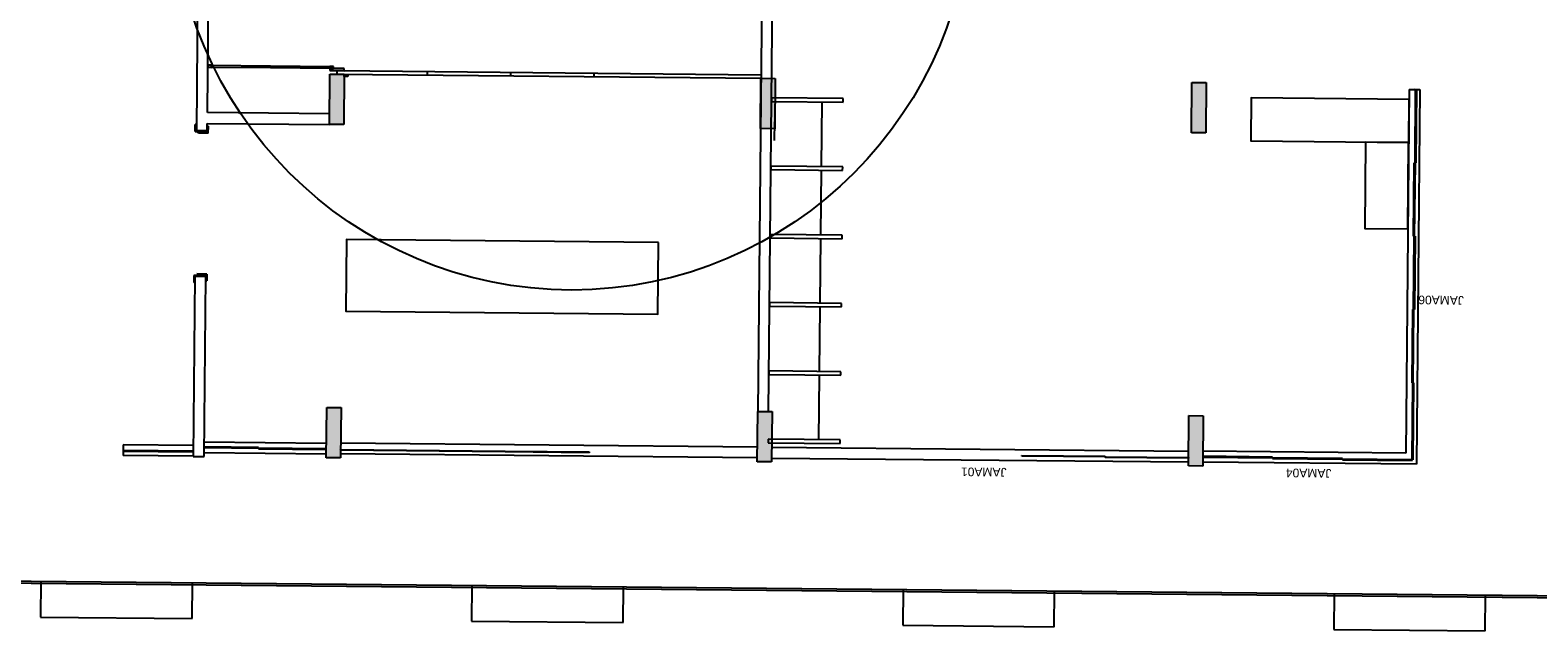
# Model space of a CAD drawing. Header units: millimetres. Extents: x 593 to 1794, y -180 to 570.
# Tile 38 of 71: x 1280 to 1301, y 43 to 51. Entities that reach past the tile are written whole.
import ezdxf

# ---------------------------------------------------------------- set-up
doc = ezdxf.new("R2010")
doc.units = ezdxf.units.MM
doc.header["$MEASUREMENT"] = 0
doc.layers.add('Layout - Marco Polo', color=252, linetype='Continuous', lineweight=25)
doc.layers.add('Linha de Chamada - Marco Polo', color=1, linetype='Continuous', lineweight=25)
doc.styles.add('Arial', font='arial.ttf')

msp = doc.modelspace()

# ---------------------------------------------------------------- hatches: boundary and pattern name
at = {"layer": 'Layout - Marco Polo', "linetype": 'Continuous'}
for points in [[(1284.157, 50.676), (1283.957, 50.677), (1283.957, 50.677), (1283.95, 49.978), (1283.95, 49.978), (1284.15, 49.976), (1284.157, 50.676)], [(1289.957, 50.621), (1290.156, 50.619), (1290.15, 49.919), (1290.15, 49.919), (1289.95, 49.921), (1289.957, 50.621)], [(1295.956, 50.564), (1296.156, 50.562), (1296.15, 49.862), (1296.15, 49.862), (1295.95, 49.864), (1295.956, 50.564)], [(1284.113, 46.041), (1283.913, 46.043), (1283.906, 45.343), (1283.906, 45.343), (1284.106, 45.341), (1284.113, 46.041)], [(1289.913, 45.986), (1290.113, 45.984), (1290.106, 45.284), (1290.106, 45.284), (1289.906, 45.286), (1289.913, 45.986)], [(1295.913, 45.929), (1296.113, 45.928), (1296.106, 45.228), (1296.106, 45.228), (1295.906, 45.23), (1295.906, 45.23), (1295.913, 45.929)]]:
    msp.add_hatch(color=256, dxfattribs=at).paths.add_polyline_path(points)

# ---------------------------------------------------------------- linework, layer by layer
at = {"layer": 'Layout - Marco Polo'}
for p, q in [((1290.046, 60.075), (1289.913, 45.986)), ((1290.063, 45.985), (1290.196, 60.074)), ((1282.12, 52.11), (1282.099, 49.895)), ((1282.252, 50.144), (1282.27, 52.108)), ((1282.308, 50.803), (1282.258, 50.804)), ((1282.308, 50.803), (1282.258, 50.804)), ((1282.258, 50.804), (1282.258, 50.774)), ((1282.308, 50.773), (1282.308, 50.803)), ((1282.308, 50.803), (1283.133, 50.795)), ((1282.308, 50.773), (1282.308, 50.803)), ((1283.133, 50.795), (1283.133, 50.765)), ((1283.133, 50.765), (1283.133, 50.795)), ((1283.133, 50.795), (1283.958, 50.787)), ((1283.958, 50.787), (1283.958, 50.757)), ((1284.008, 50.787), (1283.958, 50.787)), ((1283.958, 50.787), (1283.958, 50.757)), ((1284.008, 50.757), (1284.008, 50.787)), ((1282.308, 50.773), (1282.258, 50.774)), ((1282.258, 50.774), (1282.308, 50.773)), ((1283.133, 50.765), (1282.308, 50.773)), ((1283.958, 50.757), (1283.133, 50.765)), ((1283.95, 49.978), (1283.957, 50.677)), ((1283.958, 50.757), (1283.957, 50.727)), ((1284.157, 50.726), (1283.957, 50.727)), ((1283.957, 50.727), (1284.157, 50.726)), ((1283.957, 50.677), (1284.157, 50.676)), ((1284.158, 50.756), (1283.958, 50.757)), ((1284.008, 50.757), (1283.958, 50.757)), ((1284.158, 50.756), (1283.958, 50.757)), ((1283.958, 50.757), (1284.008, 50.757)), ((1284.057, 50.727), (1289.957, 50.671)), ((1284.057, 50.677), (1284.057, 50.727)), ((1284.057, 50.677), (1289.957, 50.621)), ((1284.157, 50.676), (1284.15, 49.976)), ((1284.156, 50.646), (1284.157, 50.676)), ((1284.206, 50.645), (1284.156, 50.646)), ((1284.157, 50.726), (1284.158, 50.756)), ((1284.157, 50.676), (1284.207, 50.675)), ((1284.207, 50.675), (1284.206, 50.645)), ((1285.317, 50.665), (1285.317, 50.715)), ((1286.477, 50.654), (1286.477, 50.704)), ((1287.637, 50.643), (1287.637, 50.693)), ((1289.95, 49.921), (1289.957, 50.621)), ((1289.957, 50.621), (1290.156, 50.619)), ((1290.156, 50.619), (1290.15, 49.919)), ((1295.95, 49.864), (1295.956, 50.564)), ((1295.956, 50.564), (1296.156, 50.562)), ((1296.156, 50.562), (1296.15, 49.862)), ((1298.98, 50.466), (1298.933, 45.406)), ((1298.98, 50.466), (1299.13, 50.464)), ((1299.061, 49.445), (1299.07, 50.465)), ((1299.07, 50.465), (1299.071, 50.475)), ((1299.07, 50.465), (1299.08, 50.465)), ((1299.08, 50.465), (1299.071, 49.445)), ((1299.13, 50.464), (1299.081, 45.255)), ((1290.104, 50.349), (1290.103, 50.299)), ((1290.103, 50.299), (1291.103, 50.29)), ((1291.104, 50.34), (1290.104, 50.349)), ((1290.803, 50.293), (1290.795, 49.393)), ((1291.103, 50.29), (1291.104, 50.34)), ((1282.083, 49.88), (1282.084, 49.976)), ((1282.1, 49.976), (1282.084, 49.976)), ((1282.089, 49.886), (1282.09, 49.97)), ((1282.1, 49.97), (1282.09, 49.97)), ((1282.249, 49.894), (1282.25, 49.994)), ((1282.25, 49.994), (1283.95, 49.978)), ((1282.25, 49.954), (1282.266, 49.953)), ((1282.25, 49.948), (1282.26, 49.947)), ((1283.952, 50.128), (1282.252, 50.144)), ((1282.259, 49.863), (1282.26, 49.947)), ((1282.265, 49.857), (1282.266, 49.953)), ((1283.95, 49.978), (1283.952, 50.128)), ((1284.15, 49.976), (1283.95, 49.978)), ((1290.148, 49.754), (1290.15, 50.014)), ((1282.083, 49.88), (1282.099, 49.88)), ((1282.085, 49.88), (1282.127, 49.88)), ((1282.099, 49.886), (1282.089, 49.886)), ((1282.099, 49.895), (1282.099, 49.88)), ((1282.099, 49.895), (1282.099, 49.88)), ((1282.099, 49.895), (1282.249, 49.894)), ((1282.099, 49.88), (1282.115, 49.88)), ((1282.121, 49.88), (1282.121, 49.859)), ((1282.127, 49.88), (1282.127, 49.865)), ((1282.249, 49.864), (1282.127, 49.865)), ((1282.249, 49.864), (1282.127, 49.865)), ((1282.265, 49.857), (1282.127, 49.859)), ((1282.249, 49.894), (1282.249, 49.864)), ((1282.249, 49.864), (1282.259, 49.863)), ((1290.15, 49.919), (1289.95, 49.921)), ((1296.15, 49.862), (1295.95, 49.864)), ((1291.095, 49.39), (1290.095, 49.4)), ((1290.095, 49.4), (1290.095, 49.35)), ((1290.095, 49.35), (1291.094, 49.34)), ((1290.794, 49.343), (1290.786, 48.443)), ((1291.094, 49.34), (1291.095, 49.39)), ((1299.041, 48.425), (1299.051, 49.445)), ((1299.051, 49.445), (1299.061, 49.445)), ((1299.061, 49.445), (1299.051, 48.425)), ((1299.071, 49.445), (1299.061, 49.445)), ((1291.086, 48.44), (1290.086, 48.45)), ((1290.086, 48.45), (1290.086, 48.4)), ((1290.086, 48.4), (1291.086, 48.39)), ((1290.786, 48.393), (1290.777, 47.493)), ((1291.086, 48.39), (1291.086, 48.44)), ((1299.051, 48.425), (1299.041, 48.425)), ((1299.042, 47.405), (1299.051, 48.425)), ((1299.051, 48.425), (1299.061, 48.425)), ((1299.061, 48.425), (1299.052, 47.405)), ((1282.08, 47.863), (1282.057, 45.36)), ((1282.064, 47.878), (1282.063, 47.782)), ((1282.064, 47.878), (1282.066, 47.878)), ((1282.108, 47.878), (1282.066, 47.878)), ((1282.07, 47.872), (1282.069, 47.788)), ((1282.08, 47.872), (1282.07, 47.872)), ((1282.08, 47.863), (1282.08, 47.878)), ((1282.08, 47.863), (1282.08, 47.878)), ((1282.08, 47.863), (1282.08, 47.878)), ((1282.08, 47.878), (1282.096, 47.878)), ((1282.23, 47.862), (1282.08, 47.863)), ((1282.246, 47.898), (1282.108, 47.899)), ((1282.23, 47.892), (1282.108, 47.893)), ((1282.23, 47.892), (1282.108, 47.893)), ((1282.108, 47.893), (1282.108, 47.878)), ((1282.207, 45.359), (1282.23, 47.862)), ((1282.23, 47.862), (1282.23, 47.892)), ((1282.23, 47.892), (1282.24, 47.892)), ((1282.24, 47.892), (1282.24, 47.808)), ((1282.246, 47.898), (1282.246, 47.802)), ((1282.079, 47.782), (1282.063, 47.782)), ((1282.079, 47.788), (1282.069, 47.788)), ((1282.23, 47.808), (1282.24, 47.808)), ((1282.23, 47.802), (1282.246, 47.802)), ((1291.077, 47.49), (1290.077, 47.5)), ((1290.077, 47.5), (1290.077, 47.45)), ((1290.077, 47.45), (1291.077, 47.44)), ((1290.777, 47.443), (1290.768, 46.543)), ((1291.077, 47.44), (1291.077, 47.49)), ((1299.022, 46.385), (1299.032, 47.405)), ((1299.032, 47.405), (1299.042, 47.405)), ((1299.042, 47.405), (1299.032, 46.385)), ((1299.052, 47.405), (1299.042, 47.405)), ((1291.068, 46.54), (1290.068, 46.55)), ((1290.068, 46.55), (1290.068, 46.5)), ((1290.068, 46.5), (1291.068, 46.49)), ((1290.768, 46.493), (1290.759, 45.593)), ((1291.068, 46.49), (1291.068, 46.54)), ((1299.022, 45.315), (1299.032, 46.385)), ((1299.032, 46.385), (1299.022, 46.385)), ((1299.032, 46.385), (1299.042, 46.385)), ((1299.042, 46.385), (1299.032, 45.315)), ((1283.906, 45.343), (1283.913, 46.043)), ((1283.913, 46.043), (1284.113, 46.041)), ((1284.113, 46.041), (1284.106, 45.341)), ((1289.906, 45.286), (1289.913, 45.986)), ((1289.913, 45.986), (1290.063, 45.985)), ((1289.913, 45.986), (1290.113, 45.984)), ((1290.113, 45.984), (1290.106, 45.284)), ((1295.906, 45.23), (1295.913, 45.929)), ((1295.913, 45.929), (1296.113, 45.928)), ((1296.113, 45.928), (1296.106, 45.228)), ((1282.208, 45.564), (1283.908, 45.548)), ((1289.908, 45.491), (1284.108, 45.546)), ((1291.059, 45.59), (1290.059, 45.6)), ((1290.059, 45.6), (1290.059, 45.55)), ((1290.059, 45.55), (1291.059, 45.54)), ((1291.059, 45.54), (1291.059, 45.59)), ((1281.081, 45.434), (1281.071, 45.434)), ((1281.082, 45.524), (1281.081, 45.374)), ((1282.057, 45.435), (1281.081, 45.444)), ((1281.081, 45.444), (1281.081, 45.434)), ((1281.081, 45.434), (1282.057, 45.425)), ((1282.057, 45.365), (1281.081, 45.374)), ((1282.058, 45.515), (1281.082, 45.524)), ((1282.057, 45.425), (1282.057, 45.435)), ((1282.057, 45.36), (1282.207, 45.359)), ((1282.207, 45.414), (1283.907, 45.398)), ((1282.963, 45.487), (1282.208, 45.494)), ((1282.208, 45.484), (1282.963, 45.477)), ((1282.963, 45.477), (1282.963, 45.487)), ((1283.908, 45.468), (1282.963, 45.477)), ((1282.963, 45.477), (1282.963, 45.467)), ((1282.963, 45.467), (1283.908, 45.458)), ((1284.106, 45.341), (1283.906, 45.343)), ((1283.908, 45.458), (1283.908, 45.468)), ((1284.107, 45.446), (1284.108, 45.456)), ((1286.397, 45.424), (1284.107, 45.446)), ((1289.907, 45.341), (1284.107, 45.396)), ((1284.108, 45.456), (1286.397, 45.434)), ((1286.397, 45.434), (1287.567, 45.423)), ((1286.397, 45.424), (1286.397, 45.434)), ((1286.397, 45.434), (1286.397, 45.424)), ((1287.567, 45.413), (1286.397, 45.424)), ((1287.567, 45.423), (1287.567, 45.413)), ((1290.107, 45.339), (1295.906, 45.285)), ((1290.108, 45.489), (1295.908, 45.435)), ((1293.587, 45.376), (1294.747, 45.365)), ((1293.587, 45.366), (1293.587, 45.376)), ((1294.747, 45.355), (1293.587, 45.366)), ((1294.747, 45.365), (1294.747, 45.355)), ((1294.747, 45.355), (1295.907, 45.345)), ((1294.747, 45.345), (1294.747, 45.355)), ((1295.907, 45.335), (1294.747, 45.345)), ((1295.907, 45.345), (1295.907, 45.335)), ((1297.079, 45.353), (1296.107, 45.363)), ((1296.107, 45.363), (1296.107, 45.353)), ((1296.107, 45.353), (1297.079, 45.343)), ((1298.933, 45.406), (1296.108, 45.433)), ((1297.079, 45.343), (1297.079, 45.353)), ((1298.05, 45.334), (1297.079, 45.343)), ((1297.079, 45.343), (1297.079, 45.333)), ((1297.079, 45.333), (1298.05, 45.324)), ((1298.05, 45.324), (1298.05, 45.334)), ((1290.106, 45.284), (1289.906, 45.286)), ((1296.106, 45.228), (1295.906, 45.23)), ((1299.081, 45.255), (1296.106, 45.283)), ((1299.022, 45.315), (1298.05, 45.324)), ((1298.05, 45.324), (1298.05, 45.314)), ((1298.05, 45.314), (1299.022, 45.305)), ((1299.032, 45.315), (1299.022, 45.315)), ((1299.022, 45.305), (1299.022, 45.315)), ((1274.915, 43.672), (1312.287, 43.32)), ((1277.665, 43.617), (1312.286, 43.29)), ((1279.935, 43.625), (1279.93, 43.125)), ((1282.04, 43.105), (1282.045, 43.605)), ((1285.935, 43.569), (1285.93, 43.069)), ((1288.04, 43.049), (1288.045, 43.549)), ((1291.935, 43.512), (1291.93, 43.012)), ((1294.04, 42.992), (1294.044, 43.492)), ((1297.934, 43.455), (1297.93, 42.955)), ((1300.039, 42.935), (1300.044, 43.435)), ((1279.93, 43.125), (1282.04, 43.105)), ((1285.93, 43.069), (1288.04, 43.049)), ((1291.93, 43.012), (1294.04, 42.992)), ((1297.93, 42.955), (1300.039, 42.935))]:
    msp.add_line(p, q, dxfattribs=at)
for points in [[(1298.979, 50.328), (1296.779, 50.349), (1296.774, 49.749), (1298.973, 49.728)], [(1298.374, 49.734), (1298.362, 48.532), (1298.961, 48.526), (1298.972, 49.728)], [(1288.533, 48.339), (1284.191, 48.38), (1284.181, 47.38), (1288.523, 47.339)]]:
    msp.add_lwpolyline(points, close=True, dxfattribs=at)
at = {"layer": 'Linha de Chamada - Marco Polo', "color": 1}
msp.add_circle((1287.324, 53.23), 5.554, dxfattribs=at)

# ---------------------------------------------------------------- texts
at = {"layer": 'Layout - Marco Polo', "char_height": 0.12, "width": 0.864, "attachment_point": 7, "rotation": 179.4618, "line_spacing_factor": 0.9, "style": 'Arial'}
for s, insert in [('JAMA06', (1299.741, 47.594)), ('JAMA01', (1293.376, 45.203)), ('JAMA04', (1297.898, 45.188))]:
    msp.add_mtext(s, dxfattribs=dict(at, insert=insert))

doc.saveas('drawing.dxf')
